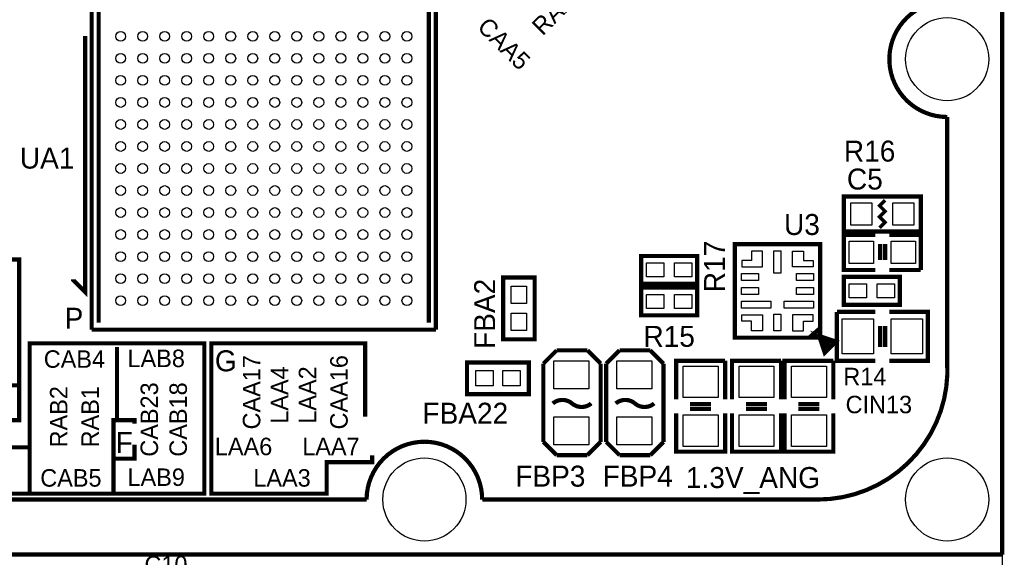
# Model space of a CAD drawing. Extents: x -70 to 514, y -134 to 276.
# Tile 6 of 17: x 33 to 69, y 25 to 45. Entities that reach past the tile are written whole.
import ezdxf
from ezdxf.enums import TextEntityAlignment as Align

# ---------------------------------------------------------------- set-up
doc = ezdxf.new("R2010")
doc.units = 0
for name, color, linetype in [('BOARD_GEOMETRY_OUTLINE', 3, 'CONTINUOUS'), ('BOARD_GEOMETRY_SILKSCREEN_TOP', 1, 'CONTINUOUS'), ('PACKAGE_GEOMETRY_SILKSCREEN_TOP', 4, 'CONTINUOUS'), ('PIN_TOP', 5, 'CONTINUOUS'), ('REF_DES_SILKSCREEN_TOP', 6, 'CONTINUOUS')]:
    doc.layers.add(name, color=color, linetype=linetype)

msp = doc.modelspace()

# ---------------------------------------------------------------- linework, layer by layer
at = {"layer": 'BOARD_GEOMETRY_OUTLINE'}
msp.add_lwpolyline([(67.399916, 60.298838), (67.999864, 60.298838, -0.414214), (68.999862, 59.29884), (68.999862, 6.098794)], format="xyb", dxfattribs=at)
at = {"layer": 'BOARD_GEOMETRY_SILKSCREEN_TOP', "const_width": 0.1524}
for points in [[(33.274, 31.75), (31.75, 31.75), (31.75, 30.48), (33.274, 30.48), (33.274, 36.322), (32.766, 36.322)], [(40.005, 33.274), (40.005, 27.813), (33.655, 27.813), (33.655, 33.274), (40.005, 33.274)], [(45.847, 30.607), (45.847, 33.274), (40.259, 33.274), (40.259, 27.813), (44.45, 27.813), (44.45, 28.956), (46.101, 28.956), (46.101, 29.21)], [(36.83, 33.147), (36.83, 30.48), (36.703, 30.48), (36.703, 27.813)], [(36.83, 30.48), (37.465, 30.48), (37.465, 30.353)], [(33.655, 27.813), (32.258, 27.813), (32.258, 29.49575), (33.655, 29.49575)], [(36.703, 29.083), (37.465, 29.083), (37.465, 29.591)]]:
    msp.add_lwpolyline(points, dxfattribs=at)
at = {"layer": 'PACKAGE_GEOMETRY_SILKSCREEN_TOP', "const_width": 0.1524}
for points in [[(67.40017, 60.298838), (68.000118, 60.298838, -0.414214), (69.000116, 59.29884), (69.000116, 25.598882)], [(67.00012, 32.598868), (67.00012, 41.498774, -1.000847), (67.00012, 45.698918)], [(50.10023, 27.598878), (62.300104, 27.598878, 0.432218), (67.00012, 32.598868)], [(52.6669, 31.0896, -0.366105), (53.365654, 31.0896)], [(53.365654, 31.0896), (53.3654, 31.0896, 0.366409), (54.064154, 31.0896)], [(54.9529, 31.0896, -0.366105), (55.651654, 31.0896)], [(55.651654, 31.0896), (55.6514, 31.0896, 0.366409), (56.350154, 31.0896)], [(31.20009, 27.598878), (45.900086, 27.598878, -1), (50.10023, 27.598878)]]:
    msp.add_lwpolyline(points, format="xyb", dxfattribs=at)
at = {"layer": 'PACKAGE_GEOMETRY_SILKSCREEN_TOP'}
for points, const_width in [([(35.910012, 33.772856), (35.910012, 46.280832)], 0.1524), ([(48.417988, 46.280832), (48.417988, 33.772856)], 0.1524), ([(36.164012, 34.026856), (36.164012, 46.026832)], 0.1524), ([(48.163988, 46.026832), (48.163988, 34.026856)], 0.1524), ([(35.67176, 44.441872), (35.67176, 35.135312), (35.22726, 35.579812), (35.22726, 35.602672)], 0.1524), ([(66.04, 37.338), (63.246, 37.338), (63.246, 38.608), (66.04, 38.608), (66.04, 37.338)], 0.1524), ([(64.743076, 38.473126), (64.542924, 38.272974), (64.743076, 38.073076), (64.542924, 37.872924), (64.743076, 37.673026), (64.542924, 37.472874)], 0.127), ([(64.389, 35.941), (63.246, 35.941), (63.246, 37.211), (64.389, 37.211)], 0.1524), ([(64.897, 37.211), (66.04, 37.211), (66.04, 35.941)], 0.1524), ([(62.382908, 33.478978), (59.283092, 33.478978), (59.283092, 36.879022), (62.382908, 36.879022), (62.382908, 33.478978)], 0.1524), ([(64.5668, 36.2966), (64.5668, 36.8808)], 0.1524), ([(64.7446, 36.2966), (64.7446, 36.8808)], 0.1524), ([(57.912, 35.433), (55.88, 35.433), (55.88, 36.449), (57.912, 36.449), (57.912, 35.433)], 0.1524), ([(66.04, 35.941), (64.897, 35.941)], 0.1524), ([(52.010056, 35.668966), (52.010056, 33.419034), (50.859944, 33.419034), (50.859944, 35.668966), (52.010056, 35.668966)], 0.1524), ([(65.278, 34.671), (63.246, 34.671), (63.246, 35.687), (65.278, 35.687), (65.278, 34.671)], 0.1524), ([(57.912, 34.29), (55.88, 34.29), (55.88, 35.306), (57.912, 35.306), (57.912, 34.29)], 0.1524), ([(64.389, 32.639), (62.992, 32.639), (62.992, 34.417)], 0.1524), ([(62.992, 34.417), (64.389, 34.417)], 0.1524), ([(64.897, 34.417), (66.294, 34.417), (66.294, 34.29), (66.294, 32.639), (64.897, 32.639)], 0.1524), ([(48.417988, 33.772856), (35.910012, 33.772856)], 0.1524), ([(62.382908, 33.82899), (61.983112, 33.478978)], 0.1524), ([(62.385702, 33.503616), (62.562486, 32.973518), (62.916054, 33.327086), (62.385702, 33.503616), (62.668404, 33.220914)], 0.199898), ([(64.5668, 33.909), (64.5668, 33.147)], 0.1524), ([(64.7446, 33.909), (64.7446, 33.147)], 0.1524), ([(52.324, 32.5374), (52.8066, 33.02)], 0.1524), ([(52.8066, 33.02), (53.9242, 33.02)], 0.1524), ([(53.9242, 33.02), (54.4068, 32.5374)], 0.1524), ([(54.61, 32.5374), (55.0926, 33.02)], 0.1524), ([(55.0926, 33.02), (56.2102, 33.02)], 0.1524), ([(56.2102, 33.02), (56.6928, 32.5374)], 0.1524), ([(49.548034, 32.579056), (51.797966, 32.579056), (51.797966, 31.428944), (49.548034, 31.428944), (49.548034, 32.579056)], 0.1524), ([(52.324, 32.512), (52.324, 32.5374)], 0.1524), ([(52.324, 29.6926), (52.324, 32.512)], 0.1524), ([(54.4068, 32.5374), (54.4068, 29.6926)], 0.1524), ([(54.61, 32.512), (54.61, 32.5374)], 0.1524), ([(54.61, 29.6926), (54.61, 32.512)], 0.1524), ([(56.6928, 32.5374), (56.6928, 29.6926)], 0.1524), ([(57.15, 31.242), (57.15, 32.639), (58.928, 32.639)], 0.1524), ([(58.928, 32.639), (58.928, 31.242)], 0.1524), ([(59.182, 31.242), (59.182, 32.639), (60.96, 32.639)], 0.1524), ([(60.96, 32.639), (60.96, 31.242)], 0.1524), ([(61.087, 31.242), (61.087, 32.639), (62.865, 32.639)], 0.1524), ([(62.865, 32.639), (62.865, 31.242)], 0.1524), ([(58.42, 31.0642), (57.658, 31.0642)], 0.1524), ([(60.452, 31.0642), (59.69, 31.0642)], 0.1524), ([(62.357, 31.0642), (61.595, 31.0642)], 0.1524), ([(58.928, 30.734), (58.928, 29.337), (58.801, 29.337), (57.15, 29.337), (57.15, 30.734)], 0.1524), ([(58.42, 30.8864), (57.658, 30.8864)], 0.1524), ([(60.96, 30.734), (60.96, 29.337), (60.833, 29.337), (59.182, 29.337), (59.182, 30.734)], 0.1524), ([(60.452, 30.8864), (59.69, 30.8864)], 0.1524), ([(62.865, 30.734), (62.865, 29.337), (62.738, 29.337), (61.087, 29.337), (61.087, 30.734)], 0.1524), ([(62.357, 30.8864), (61.595, 30.8864)], 0.1524), ([(52.8066, 29.21), (52.324, 29.6926)], 0.1524), ([(54.4068, 29.6926), (53.9242, 29.21)], 0.1524), ([(55.0926, 29.21), (54.61, 29.6926)], 0.1524), ([(56.6928, 29.6926), (56.2102, 29.21)], 0.1524), ([(53.9242, 29.21), (52.8066, 29.21)], 0.1524), ([(56.2102, 29.21), (55.0926, 29.21)], 0.1524), ([(69.000116, 25.598882), (0.000254, 25.598882)], 0.1524)]:
    msp.add_lwpolyline(points, dxfattribs=dict(at, const_width=const_width))
at = {"layer": 'PIN_TOP'}
for points in [[(64.262, 38.3794), (64.262, 37.5666), (63.5, 37.5666), (63.5, 38.3794)], [(65.786, 38.3794), (65.786, 37.5666), (65.024, 37.5666), (65.024, 38.3794)], [(64.3255, 36.9824), (64.3255, 36.1696), (63.4365, 36.1696), (63.4365, 36.9824)], [(65.8495, 36.9824), (65.8495, 36.1696), (64.9605, 36.1696), (64.9605, 36.9824)], [(59.88304, 36.279074), (59.533028, 36.279074), (59.533028, 36.05403), (60.28309, 36.05403), (60.28309, 36.629086), (59.88304, 36.629086)], [(60.96, 36.635436), (60.96, 35.822636), (60.706, 35.822636), (60.706, 36.635436)], [(61.78296, 36.279074), (62.132972, 36.279074), (62.132972, 36.05403), (61.38291, 36.05403), (61.38291, 36.629086), (61.78296, 36.629086)], [(56.7055, 36.195), (56.7055, 35.687), (56.0705, 35.687), (56.0705, 36.195)], [(57.7215, 36.195), (57.7215, 35.687), (57.0865, 35.687), (57.0865, 36.195)], [(60.137802, 35.806126), (60.137802, 35.552126), (59.528202, 35.552126), (59.528202, 35.806126)], [(62.137798, 35.806126), (62.137798, 35.552126), (61.528198, 35.552126), (61.528198, 35.806126)], [(64.0715, 35.433), (64.0715, 34.925), (63.4365, 34.925), (63.4365, 35.433)], [(65.0875, 35.433), (65.0875, 34.925), (64.4525, 34.925), (64.4525, 35.433)], [(51.1556, 35.351466), (51.7144, 35.351466), (51.7144, 34.716466), (51.1556, 34.716466)], [(60.137802, 35.306), (60.137802, 35.052), (59.528202, 35.052), (59.528202, 35.306)], [(62.137798, 35.306), (62.137798, 35.052), (61.528198, 35.052), (61.528198, 35.306)], [(56.7055, 35.052), (56.7055, 34.544), (56.0705, 34.544), (56.0705, 35.052)], [(57.7215, 35.052), (57.7215, 34.544), (57.0865, 34.544), (57.0865, 35.052)], [(60.591446, 34.805874), (60.591446, 34.551874), (59.524646, 34.551874), (59.524646, 34.805874)], [(62.141354, 34.805874), (62.141354, 34.551874), (61.074554, 34.551874), (61.074554, 34.805874)], [(51.1556, 34.371534), (51.7144, 34.371534), (51.7144, 33.736534), (51.1556, 33.736534)], [(59.88304, 34.078926), (59.533028, 34.078926), (59.533028, 34.30397), (60.28309, 34.30397), (60.28309, 33.728914), (59.88304, 33.728914)], [(60.96, 34.333688), (60.96, 33.724088), (60.706, 33.724088), (60.706, 34.333688)], [(61.78296, 34.078926), (62.132972, 34.078926), (62.132972, 34.30397), (61.38291, 34.30397), (61.38291, 33.728914), (61.78296, 33.728914)], [(63.1825, 32.893), (63.1825, 34.163), (64.3255, 34.163), (64.3255, 32.893)], [(64.9605, 32.893), (64.9605, 34.163), (66.1035, 34.163), (66.1035, 32.893)], [(53.975, 31.623), (52.705, 31.623), (52.705, 32.639), (53.975, 32.639)], [(56.261, 31.623), (54.991, 31.623), (54.991, 32.639), (56.261, 32.639)], [(49.865534, 31.7246), (49.865534, 32.2834), (50.500534, 32.2834), (50.500534, 31.7246)], [(50.845466, 31.7246), (50.845466, 32.2834), (51.480466, 32.2834), (51.480466, 31.7246)], [(57.404, 32.4485), (58.674, 32.4485), (58.674, 31.3055), (57.404, 31.3055)], [(59.436, 32.4485), (60.706, 32.4485), (60.706, 31.3055), (59.436, 31.3055)], [(61.341, 32.4485), (62.611, 32.4485), (62.611, 31.3055), (61.341, 31.3055)], [(53.975, 29.591), (52.705, 29.591), (52.705, 30.607), (53.975, 30.607)], [(56.261, 29.591), (54.991, 29.591), (54.991, 30.607), (56.261, 30.607)], [(57.404, 30.6705), (58.674, 30.6705), (58.674, 29.5275), (57.404, 29.5275)], [(59.436, 30.6705), (60.706, 30.6705), (60.706, 29.5275), (59.436, 29.5275)], [(61.341, 30.6705), (62.611, 30.6705), (62.611, 29.5275), (61.341, 29.5275)]]:
    msp.add_lwpolyline(points, close=True, dxfattribs=at)
for centre, radius in [((67.00012, 43.598846), 1.5113), ((36.964112, 44.426886), 0.1778), ((37.763958, 44.426886), 0.1778), ((38.564058, 44.426886), 0.1778), ((39.363904, 44.426886), 0.1778), ((40.164004, 44.426886), 0.1778), ((40.964104, 44.426886), 0.1778), ((41.76395, 44.426886), 0.1778), ((42.56405, 44.426886), 0.1778), ((43.363896, 44.426886), 0.1778), ((44.163996, 44.426886), 0.1778), ((44.964096, 44.426886), 0.1778), ((45.763942, 44.426886), 0.1778), ((46.564042, 44.426886), 0.1778), ((47.363888, 44.426886), 0.1778), ((36.964112, 43.626786), 0.1778), ((37.763958, 43.626786), 0.1778), ((38.564058, 43.626786), 0.1778), ((39.363904, 43.626786), 0.1778), ((40.164004, 43.626786), 0.1778), ((40.964104, 43.626786), 0.1778), ((41.76395, 43.626786), 0.1778), ((42.56405, 43.626786), 0.1778), ((43.363896, 43.626786), 0.1778), ((44.163996, 43.626786), 0.1778), ((44.964096, 43.626786), 0.1778), ((45.763942, 43.626786), 0.1778), ((46.564042, 43.626786), 0.1778), ((47.363888, 43.626786), 0.1778), ((36.964112, 42.82694), 0.1778), ((37.763958, 42.82694), 0.1778), ((38.564058, 42.82694), 0.1778), ((39.363904, 42.82694), 0.1778), ((40.164004, 42.82694), 0.1778), ((40.964104, 42.82694), 0.1778), ((41.76395, 42.82694), 0.1778), ((42.56405, 42.82694), 0.1778), ((43.363896, 42.82694), 0.1778), ((44.163996, 42.82694), 0.1778), ((44.964096, 42.82694), 0.1778), ((45.763942, 42.82694), 0.1778), ((46.564042, 42.82694), 0.1778), ((47.363888, 42.82694), 0.1778), ((36.964112, 42.02684), 0.1778), ((37.763958, 42.02684), 0.1778), ((38.564058, 42.02684), 0.1778), ((39.363904, 42.02684), 0.1778), ((40.164004, 42.02684), 0.1778), ((40.964104, 42.02684), 0.1778), ((41.76395, 42.02684), 0.1778), ((42.56405, 42.02684), 0.1778), ((43.363896, 42.02684), 0.1778), ((44.163996, 42.02684), 0.1778), ((44.964096, 42.02684), 0.1778), ((45.763942, 42.02684), 0.1778), ((46.564042, 42.02684), 0.1778), ((47.363888, 42.02684), 0.1778), ((36.964112, 41.22674), 0.1778), ((37.763958, 41.22674), 0.1778), ((38.564058, 41.22674), 0.1778), ((39.363904, 41.22674), 0.1778), ((40.164004, 41.22674), 0.1778), ((40.964104, 41.22674), 0.1778), ((41.76395, 41.22674), 0.1778), ((42.56405, 41.22674), 0.1778), ((43.363896, 41.22674), 0.1778), ((44.163996, 41.22674), 0.1778), ((44.964096, 41.22674), 0.1778), ((45.763942, 41.22674), 0.1778), ((46.564042, 41.22674), 0.1778), ((47.363888, 41.22674), 0.1778), ((36.964112, 40.426894), 0.1778), ((37.763958, 40.426894), 0.1778), ((38.564058, 40.426894), 0.1778), ((39.363904, 40.426894), 0.1778), ((40.164004, 40.426894), 0.1778), ((40.964104, 40.426894), 0.1778), ((41.76395, 40.426894), 0.1778), ((42.56405, 40.426894), 0.1778), ((43.363896, 40.426894), 0.1778), ((44.163996, 40.426894), 0.1778), ((44.964096, 40.426894), 0.1778), ((45.763942, 40.426894), 0.1778), ((46.564042, 40.426894), 0.1778), ((47.363888, 40.426894), 0.1778), ((36.964112, 39.626794), 0.1778), ((37.763958, 39.626794), 0.1778), ((38.564058, 39.626794), 0.1778), ((39.363904, 39.626794), 0.1778), ((40.164004, 39.626794), 0.1778), ((40.964104, 39.626794), 0.1778), ((41.76395, 39.626794), 0.1778), ((42.56405, 39.626794), 0.1778), ((43.363896, 39.626794), 0.1778), ((44.163996, 39.626794), 0.1778), ((44.964096, 39.626794), 0.1778), ((45.763942, 39.626794), 0.1778), ((46.564042, 39.626794), 0.1778), ((47.363888, 39.626794), 0.1778), ((36.964112, 38.826948), 0.1778), ((37.763958, 38.826948), 0.1778), ((38.564058, 38.826948), 0.1778), ((39.363904, 38.826948), 0.1778), ((40.164004, 38.826948), 0.1778), ((40.964104, 38.826948), 0.1778), ((41.76395, 38.826948), 0.1778), ((42.56405, 38.826948), 0.1778), ((43.363896, 38.826948), 0.1778), ((44.163996, 38.826948), 0.1778), ((44.964096, 38.826948), 0.1778), ((45.763942, 38.826948), 0.1778), ((46.564042, 38.826948), 0.1778), ((47.363888, 38.826948), 0.1778), ((36.964112, 38.026848), 0.1778), ((37.763958, 38.026848), 0.1778), ((38.564058, 38.026848), 0.1778), ((39.363904, 38.026848), 0.1778), ((40.164004, 38.026848), 0.1778), ((40.964104, 38.026848), 0.1778), ((41.76395, 38.026848), 0.1778), ((42.56405, 38.026848), 0.1778), ((43.363896, 38.026848), 0.1778), ((44.163996, 38.026848), 0.1778), ((44.964096, 38.026848), 0.1778), ((45.763942, 38.026848), 0.1778), ((46.564042, 38.026848), 0.1778), ((47.363888, 38.026848), 0.1778), ((36.964112, 37.226748), 0.1778), ((37.763958, 37.226748), 0.1778), ((38.564058, 37.226748), 0.1778), ((39.363904, 37.226748), 0.1778), ((40.164004, 37.226748), 0.1778), ((40.964104, 37.226748), 0.1778), ((41.76395, 37.226748), 0.1778), ((42.56405, 37.226748), 0.1778), ((43.363896, 37.226748), 0.1778), ((44.163996, 37.226748), 0.1778), ((44.964096, 37.226748), 0.1778), ((45.763942, 37.226748), 0.1778), ((46.564042, 37.226748), 0.1778), ((47.363888, 37.226748), 0.1778), ((36.964112, 36.426902), 0.1778), ((37.763958, 36.426902), 0.1778), ((38.564058, 36.426902), 0.1778), ((39.363904, 36.426902), 0.1778), ((40.164004, 36.426902), 0.1778), ((40.964104, 36.426902), 0.1778), ((41.76395, 36.426902), 0.1778), ((42.56405, 36.426902), 0.1778), ((43.363896, 36.426902), 0.1778), ((44.163996, 36.426902), 0.1778), ((44.964096, 36.426902), 0.1778), ((45.763942, 36.426902), 0.1778), ((46.564042, 36.426902), 0.1778), ((47.363888, 36.426902), 0.1778), ((36.964112, 35.626802), 0.1778), ((37.763958, 35.626802), 0.1778), ((38.564058, 35.626802), 0.1778), ((39.363904, 35.626802), 0.1778), ((40.164004, 35.626802), 0.1778), ((40.964104, 35.626802), 0.1778), ((41.76395, 35.626802), 0.1778), ((42.56405, 35.626802), 0.1778), ((43.363896, 35.626802), 0.1778), ((44.163996, 35.626802), 0.1778), ((44.964096, 35.626802), 0.1778), ((45.763942, 35.626802), 0.1778), ((46.564042, 35.626802), 0.1778), ((47.363888, 35.626802), 0.1778), ((36.964112, 34.826956), 0.1778), ((37.763958, 34.826956), 0.1778), ((38.564058, 34.826956), 0.1778), ((39.363904, 34.826956), 0.1778), ((40.164004, 34.826956), 0.1778), ((40.964104, 34.826956), 0.1778), ((41.76395, 34.826956), 0.1778), ((42.56405, 34.826956), 0.1778), ((43.363896, 34.826956), 0.1778), ((44.163996, 34.826956), 0.1778), ((44.964096, 34.826956), 0.1778), ((45.763942, 34.826956), 0.1778), ((46.564042, 34.826956), 0.1778), ((47.363888, 34.826956), 0.1778), ((48.000158, 27.598878), 1.5113), ((67.00012, 27.598878), 1.5113)]:
    msp.add_circle(centre, radius, dxfattribs=at)

# ---------------------------------------------------------------- texts
at = {"layer": 'BOARD_GEOMETRY_SILKSCREEN_TOP', "width": 1.000333}
for s, p in [('G', (40.386, 32.258)), ('F', (36.7792, 29.2862)), ('1.3V_ANG', (57.5056, 28.0162))]:
    msp.add_text(s, height=0.762, dxfattribs=at).set_placement(p)
at = {"layer": 'PACKAGE_GEOMETRY_SILKSCREEN_TOP', "width": 1.000333}
msp.add_text('P', height=0.762, dxfattribs=at).set_placement((34.925, 33.803844))
at = {"layer": 'REF_DES_SILKSCREEN_TOP'}
for s, height, rotation, width, p in [('RAA1', 0.635, 45, 1.004, (53.086, 45.212)), ('CAA5', 0.635, 315, 1.004, (50.673, 43.942)), ('R17', 0.762, 90, 1.000333, (58.928, 36.068)), ('CAA17', 0.635, 90, 1.004, (42.037, 31.496)), ('CAA16', 0.635, 90, 1.004, (45.212, 31.496)), ('RAB2', 0.635, 90, 1.004, (35.0266, 30.607)), ('RAB1', 0.635, 90, 1.004, (36.1696, 30.607)), ('CAB23', 0.635, 90, 1.004, (38.320472, 30.5054)), ('CAB18', 0.635, 90, 1.004, (39.37, 30.5054))]:
    msp.add_text(s, height=height, rotation=rotation, dxfattribs=dict(at, width=width)).set_placement(p, align=Align.CENTER)
for s, height, width, p in [('R16', 0.762, 1.000333, (63.246, 39.878)), ('LAB8', 0.635, 1.004, (37.211, 32.4104)), ('FBA22', 0.762, 1.000333, (47.9298, 30.353)), ('LAA6', 0.635, 1.004, (40.386, 29.21)), ('LAA7', 0.635, 1.004, (43.561, 29.21)), ('LAB9', 0.635, 1.004, (37.211, 28.0924)), ('LAA3', 0.635, 1.004, (41.783, 28.067))]:
    msp.add_text(s, height=height, dxfattribs=dict(at, width=width)).set_placement(p)
for s, height, width, p in [('UA1', 0.762, 1.000333, (34.29, 39.624)), ('C5', 0.762, 1.000333, (64.008, 38.862)), ('U3', 0.762, 1.000333, (61.722, 37.211)), ('R15', 0.762, 1.000333, (56.896, 33.147)), ('CAB4', 0.635, 1.004, (35.2806, 32.385)), ('R14', 0.635, 1.004, (64.008, 31.75)), ('CIN13', 0.635, 1.004, (64.516, 30.734)), ('CAB5', 0.635, 1.004, (35.1536, 28.067)), ('FBP3', 0.762, 1.000333, (52.578, 28.067)), ('FBP4', 0.762, 1.000333, (55.753, 28.067)), ('C10', 0.635, 1.004, (38.608, 24.9174))]:
    msp.add_text(s, height=height, dxfattribs=dict(at, width=width)).set_placement(p, align=Align.CENTER)
for s, height, width, p in [('FBA2', 0.762, 1.000333, (50.5714, 33.0708)), ('LAA4', 0.635, 1.004, (43.053, 30.353)), ('LAA2', 0.635, 1.004, (44.069, 30.353))]:
    msp.add_text(s, height=height, rotation=90, dxfattribs=dict(at, width=width)).set_placement(p)

doc.saveas('drawing.dxf')
